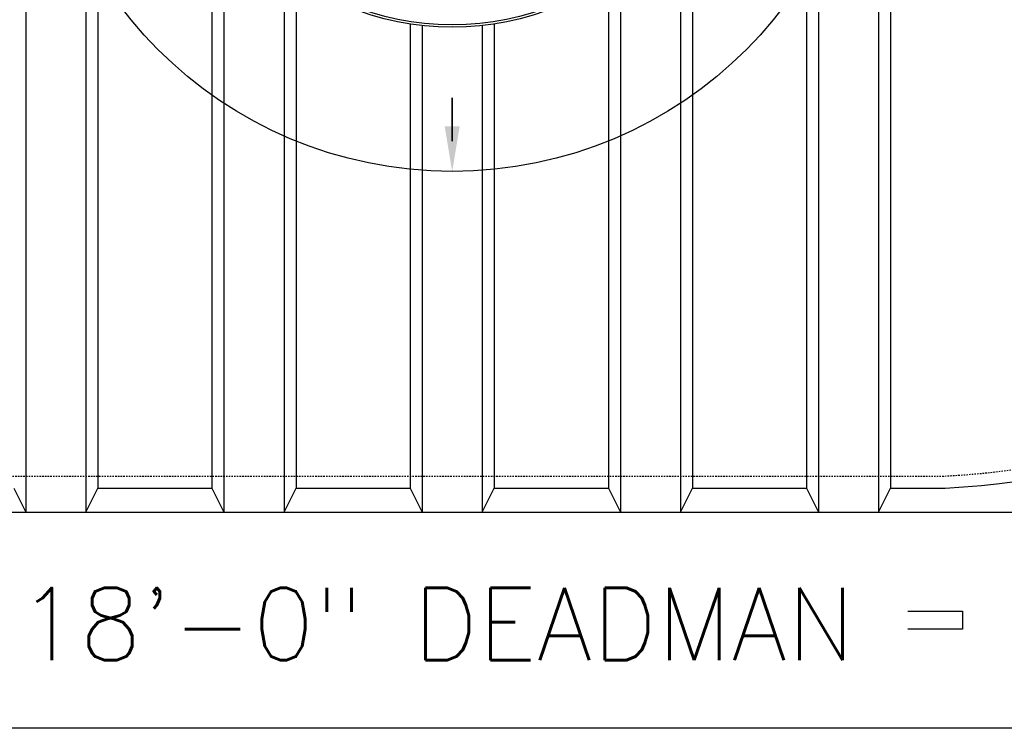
# Model space of a CAD drawing. Extents: x 1081 to 2220, y 0 to 2796.
# Tile 138 of 161: x 1740 to 1822, y 1398 to 1457. Entities that reach past the tile are written whole.
import ezdxf

# ---------------------------------------------------------------- set-up
doc = ezdxf.new("R2010")
doc.units = 0
doc.header["$MEASUREMENT"] = 0
doc.linetypes.add('HIDDEN3', pattern=[0.1875, 0.125, -0.0625])
for name, color, linetype in [('TANK-ANCHOR', 4, 'CONTINUOUS'), ('TANK-MANHOLE-COVER-40', 2, 'CONTINUOUS'), ('TANK-SLOPE', 3, 'CONTINUOUS'), ('TANK-UST', 5, 'CONTINUOUS'), ('TANK-UST-RIB', 7, 'CONTINUOUS'), ('TEXT', 3, 'CONTINUOUS')]:
    doc.layers.add(name, color=color, linetype=linetype)
doc.styles.add('SIMPLEX', font='simplex')

msp = doc.modelspace()

# ---------------------------------------------------------------- linework, layer by layer
at = {"layer": 'TANK-ANCHOR'}
msp.add_lwpolyline([(1650.37181, 1398.01916), (1650.37181, 1416.01916), (1866.37181, 1416.01916), (1866.37181, 1398.01916)], close=True, dxfattribs=at)
at = {"layer": 'TANK-ANCHOR', "color": 7}
for points in [[(1740.37181, 1406.26916), (1740.37181, 1407.76916), (1776.37181, 1407.76916), (1776.37181, 1406.26916)], [(1782.37181, 1406.26916), (1782.37181, 1407.76916), (1818.37181, 1407.76916), (1818.37181, 1406.26916)]]:
    msp.add_lwpolyline(points, close=True, dxfattribs=at)
at = {"layer": 'TANK-MANHOLE-COVER-40', "color": 4, "linetype": 'Continuous'}
msp.add_circle((1775.88499, 1479.01916), 22.63902, dxfattribs=at)
at = {"layer": 'TANK-MANHOLE-COVER-40', "color": 1, "linetype": 'Continuous'}
msp.add_circle((1775.88499, 1479.01916), 22.44094, dxfattribs=at)
at = {"layer": 'TANK-SLOPE', "const_width": 0.125}
msp.add_lwpolyline([(1775.88499, 1446.88014), (1775.88499, 1450.52093)], dxfattribs=at)
at = {"layer": 'TANK-SLOPE'}
msp.add_circle((1775.88499, 1479.01916), 34.63902, dxfattribs=at)
msp.add_solid([(1776.50999, 1448.13014), (1775.88499, 1444.38014), (1775.25999, 1448.13014)], dxfattribs=at)
at = {"layer": 'TANK-UST'}
msp.add_lwpolyline([(1739.38499, 1418.01916), (1740.38499, 1416.01916), (1745.38499, 1416.01916), (1746.38499, 1418.01916), (1755.88499, 1418.01916), (1756.88499, 1416.01916), (1761.88499, 1416.01916), (1762.88499, 1418.01916), (1772.38499, 1418.01916), (1773.38499, 1416.01916), (1778.38499, 1416.01916), (1779.38499, 1418.01916), (1788.88499, 1418.01916), (1789.88499, 1416.01916), (1794.88499, 1416.01916), (1795.88499, 1418.01916), (1805.38499, 1418.01916), (1806.38499, 1416.01916), (1811.38499, 1416.01916), (1812.38499, 1418.01916), (1816.92101, 1418.01916, 0.9543276), (1816.92101, 1540.01916)], format="xyb", dxfattribs=at)
at = {"layer": 'TANK-UST', "color": 2, "linetype": 'HIDDEN3'}
msp.add_lwpolyline([(1488.38499, 1539.01916), (1483.87244, 1539.01916, 0.9539575), (1483.87244, 1419.01916), (1488.38499, 1419.01916), (1587.40434, 1419.01916), (1812.40434, 1419.01916), (1816.89754, 1419.01916, 0.9539575), (1816.89754, 1539.01916), (1812.40434, 1539.01916), (1587.40434, 1539.01916)], format="xyb", close=True, dxfattribs=at)
at = {"layer": 'TANK-UST-RIB'}
for p, q in [((1740.38499, 1542.01916), (1740.38499, 1416.01916)), ((1745.38499, 1542.01916), (1745.38499, 1416.01916)), ((1806.38499, 1542.01916), (1806.38499, 1416.01916)), ((1811.38499, 1542.01916), (1811.38499, 1416.01916)), ((1746.38499, 1540.01916), (1746.38499, 1418.01916)), ((1805.38499, 1540.01916), (1805.38499, 1418.01916)), ((1812.38499, 1540.01916), (1812.38499, 1418.01916)), ((1755.88499, 1468.41137), (1755.88499, 1418.01916)), ((1795.88499, 1468.41137), (1795.88499, 1418.01916)), ((1756.88499, 1466.7096), (1756.88499, 1416.01916)), ((1794.88499, 1466.7096), (1794.88499, 1416.01916)), ((1761.88499, 1461.228), (1761.88499, 1416.01916)), ((1789.88499, 1461.228), (1789.88499, 1416.01916)), ((1762.88499, 1460.48472), (1762.88499, 1418.01916)), ((1788.88499, 1460.48472), (1788.88499, 1418.01916)), ((1772.38499, 1456.65232), (1772.38499, 1418.01916)), ((1779.38499, 1456.65232), (1779.38499, 1418.01916)), ((1773.38499, 1456.5186), (1773.38499, 1416.01916)), ((1778.38499, 1456.5186), (1778.38499, 1416.01916))]:
    msp.add_line(p, q, dxfattribs=at)

# ---------------------------------------------------------------- next in the draw order: texts
at = {"layer": 'TEXT', "color": 3, "insert": (1758.37181, 1409.704), "char_height": 6, "width": 110.8571429, "attachment_point": 2, "style": 'SIMPLEX', "bg_fill": 3, "box_fill_scale": 1, "bg_fill_color": 256, "bg_fill_transparency": 0}
msp.add_mtext('18"x8"x18\'-0" DEADMAN', dxfattribs=at)

doc.saveas('drawing.dxf')
